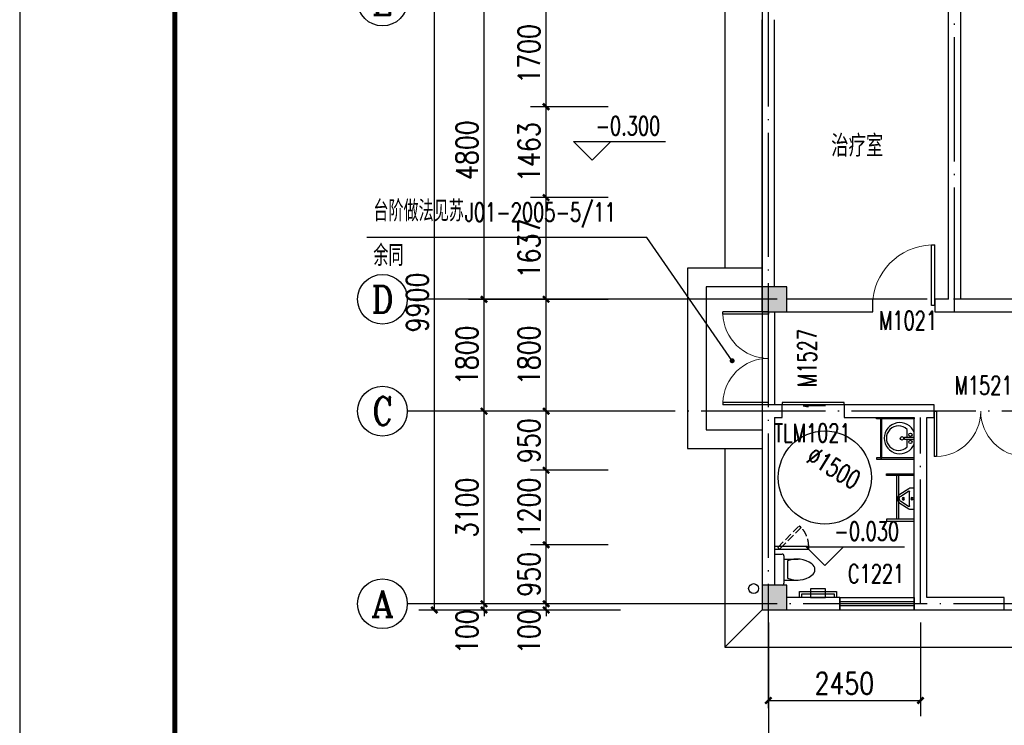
# Model space of a CAD drawing. Extents: x 199962 to 436984, y -16681 to 190402.
# Tile 30 of 36: x 290501 to 306358, y 143041 to 154396. Entities that reach past the tile are written whole.
import ezdxf
from ezdxf.enums import TextEntityAlignment as Align

# ---------------------------------------------------------------- set-up
doc = ezdxf.new("R2010")
doc.units = 0
doc.header["$LTSCALE"] = 1000
doc.header["$MEASUREMENT"] = 0
doc.linetypes.add('DASH', pattern=[0.35, 0.25, -0.1])
doc.linetypes.add('DOTE', pattern=[2.42, 2, -0.2, 0.02, -0.2])
for name, color, linetype in [('AXIS', 3, 'Continuous'), ('AXIS_TEXT', 7, 'Continuous'), ('BZ', 143, 'Continuous'), ('COLUMN', 1, 'Continuous'), ('DIM_ELEV', 3, 'Continuous'), ('DOTE', 8, 'Continuous'), ('LATRINE', 6, 'Continuous'), ('LVTRY', 6, 'Continuous'), ('PUB_DIM', 3, 'Continuous'), ('PUB_HATCH', 7, 'Continuous'), ('PUB_TEXT', 7, 'Continuous'), ('WALL', 1, 'Continuous'), ('WINDOW', 4, 'Continuous'), ('WINDOW_TEXT', 7, 'Continuous'), ('剖面', 8, 'Continuous'), ('图框', 7, 'Continuous'), ('填充', 8, 'Continuous'), ('雨落管', 3, 'Continuous')]:
    doc.layers.add(name, color=color, linetype=linetype)
doc.styles.add('_TCH_AXIS', font='COMPLEX', dxfattribs={"bigfont": 'GBCBIG'})
doc.styles.add('_TCH_DIM', font='SIMPLEX', dxfattribs={"bigfont": 'GBCBIG'})
doc.styles.add('_TCH_WINDOW', font='SIMPLEX', dxfattribs={"bigfont": 'GBCBIG'})
doc.styles.add('_TEL_DIM', font='SIMPLEX', dxfattribs={"width": 0.8, "height": 3.5, "bigfont": 'HZTXT'})
doc.styles.add('COMPLEX', font='COMPLEX')
doc.styles.add('DIM_FONT', font='simplex.shx', dxfattribs={"width": 0.8})
doc.dimstyles.new('_TCH_ARCH&&100', dxfattribs={"dimtxt": 350, "dimasz": 100, "dimexe": 250, "dimexo": 300, "dimgap": 100, "dimtad": 1, "dimdec": 0, "dimzin": 0, "dimdsep": 46, "dimtxsty": 'DIM_FONT', "dimblk": 'ARCHTICK', "dimcen": 0.09, "dimclrt": 7, "dimazin": 2, "dimtfac": 1, "dimtdec": 0, "dimtix": 1, "dimtmove": 2, "dimatfit": 3, "dimfxl": 0, "dimtolj": 1, "dimtzin": 0, "dimarcsym": 0})

# ---------------------------------------------------------------- blocks, each defined once
blk = doc.blocks.new('$plan$00001628')
for p, q in [((-20, 0), (20, 0)), ((20, 0), (20, -150)), ((-23, -104), (-144, -104)), ((-20, -150), (-20, 0)), ((20, -150), (-20, -150)), ((136, -104), (24, -104))]:
    blk.add_line(p, q)
blk.add_lwpolyline([(-97, 9, 5.110404), (92, 9)], format="xyb", close=True)
for centre, radius in [((-57, -52), 26.7), ((57, -52), 26.7), ((0, -190), 27.8)]:
    blk.add_circle(centre, radius)
blk.add_arc((-4, -243), 197, 135.2527, 44.7473)
blk = doc.blocks.new('_ArchTick')
at = {"color": 0, "linetype": 'ByBlock', "const_width": 0.4}
blk.add_lwpolyline([(-0.5, -0.5), (0.5, 0.5)], dxfattribs=at)
blk = doc.blocks.new('*D309')
at = {"layer": 'Defpoints', "color": 0, "transparency": 16777216}
for p in [(298979, 154696), (300279, 154696), (300279, 152996)]:
    blk.add_point(p, dxfattribs=at)
at = {"layer": 'PUB_DIM', "color": 0, "lineweight": -2, "transparency": 16777216}
for p, q in [((299979, 154696), (298729, 154696)), ((298979, 152996), (298979, 154696)), ((299979, 152996), (298729, 152996))]:
    blk.add_line(p, q, dxfattribs=at)
at = {"layer": 'PUB_DIM', "color": 0, "lineweight": -2, "transparency": 16777216, "xscale": 100, "yscale": 100, "zscale": 100}
for p, rotation in [((298979, 154696), 90), ((298979, 152996), 270)]:
    blk.add_blockref('_ArchTick', p, dxfattribs=dict(at, rotation=rotation))
at = {"layer": 'PUB_DIM', "color": 7, "transparency": 16777216, "insert": (298704, 153846), "char_height": 350, "attachment_point": 5, "rotation": 90, "style": 'DIM_FONT'}
blk.add_mtext('\\A1;1700', dxfattribs=at)
blk = doc.blocks.new('*D310')
at = {"layer": 'Defpoints', "color": 0, "transparency": 16777216}
for p in [(298979, 152996), (300279, 152996), (300279, 151534)]:
    blk.add_point(p, dxfattribs=at)
at = {"layer": 'PUB_DIM', "color": 0, "lineweight": -2, "transparency": 16777216}
for p, q in [((299979, 152996), (298729, 152996)), ((298979, 151534), (298979, 152996)), ((299979, 151534), (298729, 151534))]:
    blk.add_line(p, q, dxfattribs=at)
at = {"layer": 'PUB_DIM', "color": 0, "lineweight": -2, "transparency": 16777216, "xscale": 100, "yscale": 100, "zscale": 100}
for p, rotation in [((298979, 152996), 90), ((298979, 151534), 270)]:
    blk.add_blockref('_ArchTick', p, dxfattribs=dict(at, rotation=rotation))
at = {"layer": 'PUB_DIM', "color": 7, "transparency": 16777216, "insert": (298704, 152265), "char_height": 350, "attachment_point": 5, "rotation": 90, "style": 'DIM_FONT'}
blk.add_mtext('\\A1;1463', dxfattribs=at)
blk = doc.blocks.new('*D311')
at = {"layer": 'Defpoints', "color": 0, "transparency": 16777216}
for p in [(298979, 151534), (300279, 151534), (300279, 149896)]:
    blk.add_point(p, dxfattribs=at)
at = {"layer": 'PUB_DIM', "color": 0, "lineweight": -2, "transparency": 16777216}
for p, q in [((299979, 151534), (298729, 151534)), ((298979, 149896), (298979, 151534)), ((299979, 149896), (298729, 149896))]:
    blk.add_line(p, q, dxfattribs=at)
at = {"layer": 'PUB_DIM', "color": 0, "lineweight": -2, "transparency": 16777216, "xscale": 100, "yscale": 100, "zscale": 100}
for p, rotation in [((298979, 151534), 90), ((298979, 149896), 270)]:
    blk.add_blockref('_ArchTick', p, dxfattribs=dict(at, rotation=rotation))
at = {"layer": 'PUB_DIM', "color": 7, "transparency": 16777216, "insert": (298704, 150715), "char_height": 350, "attachment_point": 5, "rotation": 90, "style": 'DIM_FONT'}
blk.add_mtext('\\A1;1637', dxfattribs=at)
blk = doc.blocks.new('*D312')
at = {"layer": 'Defpoints', "color": 0, "transparency": 16777216}
for p in [(298979, 149896), (300279, 149896), (300279, 148096)]:
    blk.add_point(p, dxfattribs=at)
at = {"layer": 'PUB_DIM', "color": 0, "lineweight": -2, "transparency": 16777216}
for p, q in [((299979, 149896), (298729, 149896)), ((298979, 148096), (298979, 149896)), ((299979, 148096), (298729, 148096))]:
    blk.add_line(p, q, dxfattribs=at)
at = {"layer": 'PUB_DIM', "color": 0, "lineweight": -2, "transparency": 16777216, "xscale": 100, "yscale": 100, "zscale": 100}
for p, rotation in [((298979, 149896), 90), ((298979, 148096), 270)]:
    blk.add_blockref('_ArchTick', p, dxfattribs=dict(at, rotation=rotation))
at = {"layer": 'PUB_DIM', "color": 7, "transparency": 16777216, "insert": (298704, 148996), "char_height": 350, "attachment_point": 5, "rotation": 90, "style": 'DIM_FONT'}
blk.add_mtext('\\A1;1800', dxfattribs=at)
blk = doc.blocks.new('*D313')
at = {"layer": 'Defpoints', "color": 0, "transparency": 16777216}
for p in [(298979, 148096), (300279, 148096), (300279, 147146)]:
    blk.add_point(p, dxfattribs=at)
at = {"layer": 'PUB_DIM', "color": 0, "lineweight": -2, "transparency": 16777216}
for p, q in [((299979, 148096), (298729, 148096)), ((298979, 147146), (298979, 148096)), ((299979, 147146), (298729, 147146))]:
    blk.add_line(p, q, dxfattribs=at)
at = {"layer": 'PUB_DIM', "color": 0, "lineweight": -2, "transparency": 16777216, "xscale": 100, "yscale": 100, "zscale": 100}
for p, rotation in [((298979, 148096), 90), ((298979, 147146), 270)]:
    blk.add_blockref('_ArchTick', p, dxfattribs=dict(at, rotation=rotation))
at = {"layer": 'PUB_DIM', "color": 7, "transparency": 16777216, "insert": (298704, 147621), "char_height": 350, "attachment_point": 5, "rotation": 90, "style": 'DIM_FONT'}
blk.add_mtext('\\A1;950', dxfattribs=at)
blk = doc.blocks.new('*D314')
at = {"layer": 'Defpoints', "color": 0, "transparency": 16777216}
for p in [(298979, 147146), (300279, 147146), (300279, 145946)]:
    blk.add_point(p, dxfattribs=at)
at = {"layer": 'PUB_DIM', "color": 0, "lineweight": -2, "transparency": 16777216}
for p, q in [((299979, 147146), (298729, 147146)), ((298979, 145946), (298979, 147146)), ((299979, 145946), (298729, 145946))]:
    blk.add_line(p, q, dxfattribs=at)
at = {"layer": 'PUB_DIM', "color": 0, "lineweight": -2, "transparency": 16777216, "xscale": 100, "yscale": 100, "zscale": 100}
for p, rotation in [((298979, 147146), 90), ((298979, 145946), 270)]:
    blk.add_blockref('_ArchTick', p, dxfattribs=dict(at, rotation=rotation))
at = {"layer": 'PUB_DIM', "color": 7, "transparency": 16777216, "insert": (298704, 146546), "char_height": 350, "attachment_point": 5, "rotation": 90, "style": 'DIM_FONT'}
blk.add_mtext('\\A1;1200', dxfattribs=at)
blk = doc.blocks.new('*D315')
at = {"layer": 'Defpoints', "color": 0, "transparency": 16777216}
for p in [(298979, 145946), (300279, 145946), (300279, 144996)]:
    blk.add_point(p, dxfattribs=at)
at = {"layer": 'PUB_DIM', "color": 0, "lineweight": -2, "transparency": 16777216}
for p, q in [((299979, 145946), (298729, 145946)), ((298979, 144996), (298979, 145946)), ((299979, 144996), (298729, 144996))]:
    blk.add_line(p, q, dxfattribs=at)
at = {"layer": 'PUB_DIM', "color": 0, "lineweight": -2, "transparency": 16777216, "xscale": 100, "yscale": 100, "zscale": 100}
for p, rotation in [((298979, 145946), 90), ((298979, 144996), 270)]:
    blk.add_blockref('_ArchTick', p, dxfattribs=dict(at, rotation=rotation))
at = {"layer": 'PUB_DIM', "color": 7, "transparency": 16777216, "insert": (298704, 145471), "char_height": 350, "attachment_point": 5, "rotation": 90, "style": 'DIM_FONT'}
blk.add_mtext('\\A1;950', dxfattribs=at)
blk = doc.blocks.new('*D316')
at = {"layer": 'Defpoints', "color": 0, "transparency": 16777216}
for p in [(298979, 144996), (300279, 144996), (300279, 144896)]:
    blk.add_point(p, dxfattribs=at)
at = {"layer": 'PUB_DIM', "color": 0, "lineweight": -2, "transparency": 16777216}
for p, q in [((298979, 144996), (298979, 145096)), ((299979, 144996), (298729, 144996)), ((298979, 144896), (298979, 144996)), ((299979, 144896), (298729, 144896)), ((298979, 144896), (298979, 144796))]:
    blk.add_line(p, q, dxfattribs=at)
at = {"layer": 'PUB_DIM', "color": 0, "lineweight": -2, "transparency": 16777216, "xscale": 100, "yscale": 100, "zscale": 100}
for p, rotation in [((298979, 144996), 270), ((298979, 144896), 90)]:
    blk.add_blockref('_ArchTick', p, dxfattribs=dict(at, rotation=rotation))
at = {"layer": 'PUB_DIM', "color": 7, "transparency": 16777216, "insert": (298704, 144546), "char_height": 350, "attachment_point": 5, "rotation": 90, "style": 'DIM_FONT'}
blk.add_mtext('\\A1;100', dxfattribs=at)
blk = doc.blocks.new('*D391')
at = {"layer": 'AXIS', "color": 0, "lineweight": -2, "transparency": 16777216}
for p, q in [((297979, 144996), (297979, 145096)), ((299880, 144996), (297729, 144996)), ((297979, 144896), (297979, 144996)), ((299880, 144896), (297729, 144896)), ((297979, 144896), (297979, 144796))]:
    blk.add_line(p, q, dxfattribs=at)
at = {"layer": 'Defpoints', "color": 0, "transparency": 16777216}
for p in [(297979, 144996), (300180, 144996), (300180, 144896)]:
    blk.add_point(p, dxfattribs=at)
at = {"layer": 'AXIS', "color": 0, "lineweight": -2, "transparency": 16777216, "xscale": 100, "yscale": 100, "zscale": 100}
for p, rotation in [((297979, 144996), 270), ((297979, 144896), 90)]:
    blk.add_blockref('_ArchTick', p, dxfattribs=dict(at, rotation=rotation))
at = {"layer": 'AXIS', "color": 7, "transparency": 16777216, "insert": (297704, 144546), "char_height": 350, "attachment_point": 5, "rotation": 90, "style": 'DIM_FONT'}
blk.add_mtext('\\A1;100', dxfattribs=at)
blk = doc.blocks.new('*D392')
at = {"layer": 'AXIS', "color": 0, "lineweight": -2, "transparency": 16777216}
for p, q in [((299880, 148096), (297729, 148096)), ((297979, 144996), (297979, 148096)), ((299880, 144996), (297729, 144996))]:
    blk.add_line(p, q, dxfattribs=at)
at = {"layer": 'Defpoints', "color": 0, "transparency": 16777216}
for p in [(297979, 148096), (300180, 148096), (300180, 144996)]:
    blk.add_point(p, dxfattribs=at)
at = {"layer": 'AXIS', "color": 0, "lineweight": -2, "transparency": 16777216, "xscale": 100, "yscale": 100, "zscale": 100}
for p, rotation in [((297979, 148096), 90), ((297979, 144996), 270)]:
    blk.add_blockref('_ArchTick', p, dxfattribs=dict(at, rotation=rotation))
at = {"layer": 'AXIS', "color": 7, "transparency": 16777216, "insert": (297704, 146546), "char_height": 350, "attachment_point": 5, "rotation": 90, "style": 'DIM_FONT'}
blk.add_mtext('\\A1;3100', dxfattribs=at)
blk = doc.blocks.new('*D393')
at = {"layer": 'AXIS', "color": 0, "lineweight": -2, "transparency": 16777216}
for p, q in [((299880, 149896), (297729, 149896)), ((297979, 148096), (297979, 149896)), ((299880, 148096), (297729, 148096))]:
    blk.add_line(p, q, dxfattribs=at)
at = {"layer": 'Defpoints', "color": 0, "transparency": 16777216}
for p in [(297979, 149896), (300180, 149896), (300180, 148096)]:
    blk.add_point(p, dxfattribs=at)
at = {"layer": 'AXIS', "color": 0, "lineweight": -2, "transparency": 16777216, "xscale": 100, "yscale": 100, "zscale": 100}
for p, rotation in [((297979, 149896), 90), ((297979, 148096), 270)]:
    blk.add_blockref('_ArchTick', p, dxfattribs=dict(at, rotation=rotation))
at = {"layer": 'AXIS', "color": 7, "transparency": 16777216, "insert": (297704, 148996), "char_height": 350, "attachment_point": 5, "rotation": 90, "style": 'DIM_FONT'}
blk.add_mtext('\\A1;1800', dxfattribs=at)
blk = doc.blocks.new('*D394')
at = {"layer": 'AXIS', "color": 0, "lineweight": -2, "transparency": 16777216}
for p, q in [((299880, 154696), (297729, 154696)), ((297979, 149896), (297979, 154696)), ((299880, 149896), (297729, 149896))]:
    blk.add_line(p, q, dxfattribs=at)
at = {"layer": 'Defpoints', "color": 0, "transparency": 16777216}
for p in [(297979, 154696), (300180, 154696), (300180, 149896)]:
    blk.add_point(p, dxfattribs=at)
at = {"layer": 'AXIS', "color": 0, "lineweight": -2, "transparency": 16777216, "xscale": 100, "yscale": 100, "zscale": 100}
for p, rotation in [((297979, 154696), 90), ((297979, 149896), 270)]:
    blk.add_blockref('_ArchTick', p, dxfattribs=dict(at, rotation=rotation))
at = {"layer": 'AXIS', "color": 7, "transparency": 16777216, "insert": (297704, 152296), "char_height": 350, "attachment_point": 5, "rotation": 90, "style": 'DIM_FONT'}
blk.add_mtext('\\A1;4800', dxfattribs=at)
blk = doc.blocks.new('*D396')
at = {"layer": 'AXIS', "color": 0, "lineweight": -2, "transparency": 16777216}
for p, q in [((300179, 154796), (296929, 154796)), ((297179, 144896), (297179, 154796)), ((300179, 144896), (296929, 144896))]:
    blk.add_line(p, q, dxfattribs=at)
at = {"layer": 'Defpoints', "color": 0, "transparency": 16777216}
for p in [(297179, 154796), (300479, 154796), (300479, 144896)]:
    blk.add_point(p, dxfattribs=at)
at = {"layer": 'AXIS', "color": 0, "lineweight": -2, "transparency": 16777216, "xscale": 100, "yscale": 100, "zscale": 100}
for p, rotation in [((297179, 154796), 90), ((297179, 144896), 270)]:
    blk.add_blockref('_ArchTick', p, dxfattribs=dict(at, rotation=rotation))
at = {"layer": 'AXIS', "color": 7, "transparency": 16777216, "insert": (296904, 149846), "char_height": 350, "attachment_point": 5, "rotation": 90, "style": 'DIM_FONT'}
blk.add_mtext('\\A1;9900', dxfattribs=at)
blk = doc.blocks.new('_FZH')
blk.add_lwpolyline([(-0.5, -0.5), (0.5, -0.5), (0.5, 0.5), (-0.5, 0.5)], close=True)
at = {"layer": 'PUB_HATCH'}
blk.add_solid([(-0.5, -0.5), (0.5, -0.5), (-0.5, 0.5), (0.5, 0.5)], dxfattribs=at)
blk = doc.blocks.new('$DorLib2D$00000002')
for p, q in [((-0.5, 0), (-0.5, 0.4875)), ((-0.475, 0.4875), (-0.5, 0.4875)), ((-0.475, 0), (-0.475, 0.4875)), ((0.475, 0), (0.475, 0.4875)), ((0.475, 0.4875), (0.5, 0.4875)), ((0.5, 0), (0.5, 0.4875)), ((-0.5, 0), (-0.475, 0)), ((0.5, 0), (0.475, 0))]:
    blk.add_line(p, q)
at = {"lineweight": 13}
for centre, start, end in [((-0.4875, 0), 0, 88.53072), ((0.4875, 0), 91.46928, 180)]:
    blk.add_arc(centre, 0.4875, start, end, dxfattribs=at)
blk = doc.blocks.new('_AXISO')
blk.add_circle((0, 0), 0.5)
at = {"layer": 'AXIS_TEXT', "style": 'COMPLEX', "width": 1.041667}
blk.add_attdef('A', text='', height=0.56, dxfattribs=at).set_placement((-0.25, -0.28), (0.25, -0.28), align=Align.FIT)
blk = doc.blocks.new('$WINLIB2D$00000001')
for p, q in [((-0.5, 0.5), (0.5, 0.5)), ((-0.5, 0.5), (-0.5, -0.5)), ((0.5, -0.5), (0.5, 0.5)), ((0.5, 0.167), (-0.5, 0.167)), ((0.5, -0.167), (-0.5, -0.167)), ((-0.5, -0.5), (0.5, -0.5))]:
    blk.add_line(p, q)
blk = doc.blocks.new('$DorLib2D$00000129')
at = {"color": 0, "linetype": 'Continuous'}
for p, q in [((-0.5, 0.545), (-0.5, 0.687)), ((-0.5, 0.687), (0.5, 0.687)), ((0.5, 0.687), (0.5, 0.545)), ((0.5, 0.545), (-0.5, 0.545)), ((-0.5, 0.5), (-0.5, 0.545)), ((0.5, 0.5), (0.5, 0.545)), ((-0.2, 0.437), (0.158, 0.437)), ((0.08, 0.341), (0.08, 0.437)), ((0.158, 0.437), (0.08, 0.341))]:
    blk.add_line(p, q, dxfattribs=at)
blk = doc.blocks.new('$lvtry$00000219')
at = {"color": 0}
for p, q in [((-124, -91, 0), (-43, -216, 0)), ((-116, -76, 0), (116, -76, 0)), ((43, -216, 0), (124, -91, 0))]:
    blk.add_line(p, q, dxfattribs=at)
at = {"color": 0, "elevation": 0}
blk.add_lwpolyline([(69, -231, -0.57735), (-69, -231), (-162, -88, -0.145378), (-170, -61), (-170, 0), (170, 0), (170, -61, -0.145378), (162, -88)], format="xyb", close=True, dxfattribs=at)
at = {"color": 0}
for centre, radius in [((0, -177, 0), 20), ((0, -38, 0), 17.7)]:
    blk.add_circle(centre, radius, dxfattribs=at)
for centre, radius, start, end in [((-116, -86, 0), 10, 90, 213.0863), ((116, -86, 0), 10, 326.9137, 90), ((0, -191, 0), 50, 210, 330)]:
    blk.add_arc(centre, radius, start, end, dxfattribs=at)
for p in [(0, -38, 0), (0, -177, 0)]:
    blk.add_point(p, dxfattribs=at)
blk = doc.blocks.new('$DorLib2D$00000001')
for p, q in [((0.45, 0.975), (0.5, 0.975)), ((0.45, 0), (0.45, 0.975)), ((0.5, 0), (0.5, 0.975)), ((0.5, 0), (0.45, 0))]:
    blk.add_line(p, q)
at = {"lineweight": 13}
blk.add_arc((0.475, 0), 0.975, 91.4693, 180, dxfattribs=at)
blk = doc.blocks.new('*D450')
at = {"layer": 'Defpoints', "color": 0, "transparency": 16777216}
for p in [(302558, 144996), (305008, 144996), (305008, 143439)]:
    blk.add_point(p, dxfattribs=at)
at = {"layer": 'PUB_DIM', "color": 0, "lineweight": -2, "transparency": 16777216}
for p, q in [((302558, 144696), (302558, 143189)), ((305008, 144696), (305008, 143189)), ((302558, 143439), (305008, 143439))]:
    blk.add_line(p, q, dxfattribs=at)
at = {"layer": 'PUB_DIM', "color": 0, "lineweight": -2, "transparency": 16777216, "xscale": 100, "yscale": 100, "zscale": 100, "rotation": 180}
blk.add_blockref('_ArchTick', (302558, 143439), dxfattribs=at)
at = {"layer": 'PUB_DIM', "color": 0, "lineweight": -2, "transparency": 16777216, "xscale": 100, "yscale": 100, "zscale": 100}
blk.add_blockref('_ArchTick', (305008, 143439), dxfattribs=at)
at = {"layer": 'PUB_DIM', "color": 7, "transparency": 16777216, "insert": (303783, 143714), "char_height": 350, "attachment_point": 5, "style": 'DIM_FONT'}
blk.add_mtext('\\A1;2450', dxfattribs=at)

msp = doc.modelspace()

# ---------------------------------------------------------------- linework, layer by layer
for p, q in [((304628.1, 146358.6), (304628.1, 147058.6)), ((304658.1, 146358.6), (304658.1, 147058.6))]:
    msp.add_line(p, q)
at = {"color": 32}
msp.add_line((302458.1, 144896.5), (301858.1, 144296.5), dxfattribs=at)
for points in [[(316158.1, 144296.5), (316358.1, 144296.5), (316358.1, 144296.5), (320758.1, 144296.5), (320758.1, 155396.5), (301858.1, 155396.5), (301858.1, 150396.5)], [(301858.1, 147496.5), (301858.1, 144296.5), (313158.1, 144296.5)]]:
    msp.add_lwpolyline(points, dxfattribs=at)
for points in [[(304908.1, 147996.5), (304908.1, 147971.5), (304301.6, 147971.5), (304301.6, 147996.5)], [(304388.1, 147971.5), (304363.1, 147971.5), (304363.1, 147346.5), (304388.1, 147346.5)], [(304908.1, 147321.5), (304908.1, 147346.5), (304301.6, 147346.5), (304301.6, 147321.5)]]:
    msp.add_lwpolyline(points, close=True)
for points in [[(304908.1, 147058.6), (304458.6, 147058.6), (304458.6, 147088.6), (304908.1, 147088.6)], [(304908.1, 146358.6), (304458.6, 146358.6), (304458.6, 146328.6), (304908.1, 146328.6)]]:
    msp.add_lwpolyline(points)
msp.add_circle((303467.8, 147027.4), 750)
at = {"layer": 'AXIS'}
for p, q in [((300743.9, 149896.5), (296743.9, 149896.5)), ((300743.9, 148096.5), (296743.9, 148096.5)), ((300743.9, 144996.5), (296743.9, 144996.5)), ((302558.1, 143318.1), (302558.1, 137757.9))]:
    msp.add_line(p, q, dxfattribs=at)
at = {"layer": 'BZ'}
for p, q in [((302658.1, 145796.5), (302778.7, 145796.5)), ((302808.7, 145766.5), (302808.7, 145326.5)), ((302809.1, 145716.2), (303039.1, 145716.2)), ((302869.1, 145686.2), (302869.1, 145406.7)), ((302778.7, 145296.5), (302658.1, 145296.5)), ((302809.1, 145376.7), (303039.1, 145376.7))]:
    msp.add_line(p, q, dxfattribs=at)
for centre, radius, start, end in [((302778.7, 145766.5), 30, 0, 90), ((303021.6, 145319.1), 397.5, 53.36186, 112.54952), ((303198.3, 145546.5), 109.8, 303.45086, 56.54914), ((303021.6, 145773.9), 397.5, 247.45048, 306.63814), ((302778.7, 145326.5), 30, 270, 0)]:
    msp.add_arc(centre, radius, start, end, dxfattribs=at)
at = {"layer": 'DIM_ELEV'}
for p, q in [((299720.2, 152135.6), (299420.2, 152435.6)), ((299420.2, 152435.6), (300903.5, 152435.6)), ((299720.2, 152135.6), (300020.2, 152435.6)), ((303467, 145611.7), (303167, 145911.7)), ((303167, 145911.7), (304750.3, 145911.7)), ((303467, 145611.7), (303767, 145911.7))]:
    msp.add_line(p, q, dxfattribs=at)
at = {"layer": 'DOTE', "linetype": 'DOTE'}
for p, q in [((302558.1, 143318.1), (302558.1, 155262.2)), ((305558.1, 149696.5), (305558.1, 155262.2)), ((322058.1, 149896.5), (300743.9, 149896.5)), ((313158.1, 148096.5), (300743.9, 148096.5)), ((305008.1, 144996.5), (305008.1, 147996.5)), ((322058.1, 144996.5), (300743.9, 144996.5))]:
    msp.add_line(p, q, dxfattribs=at)
at = {"layer": 'LATRINE', "linetype": 'DASH', "ltscale": 0.5}
msp.add_lwpolyline([(302738.1, 145876), (302709.8, 145904.3), (303056.3, 146250.7), (303084.6, 146222.4)], close=True, dxfattribs=at)
at = {"layer": 'LATRINE'}
for points in [[(303208.1, 145876.5), (303208.1, 145916.5), (302658.1, 145916.5), (302658.1, 145876.5)], [(303478.1, 145096.5), (303478.1, 145235.6), (303238.1, 145235.6), (303238.1, 145096.5)]]:
    msp.add_lwpolyline(points, close=True, dxfattribs=at)
for points in [[(303058.1, 145096.5), (303058.1, 145196.5), (303658.1, 145196.5), (303658.1, 145096.5)], [(303098.1, 145096.5), (303098.1, 145156.5), (303618.1, 145156.5), (303618.1, 145096.5)]]:
    msp.add_lwpolyline(points, dxfattribs=at)
at = {"layer": 'LATRINE', "linetype": 'DASH', "ltscale": 0.5}
msp.add_arc((302758.1, 145916.5), 450, 0, 48.26245, dxfattribs=at)
at = {"layer": 'PUB_DIM'}
for p, q in [((300599.9, 150889), (296092, 150889)), ((301975.2, 148908.1), (300599.9, 150889))]:
    msp.add_line(p, q, dxfattribs=at)
at = {"layer": 'PUB_DIM', "const_width": 40}
msp.add_lwpolyline([(301986.6, 148891.7, 1), (301963.8, 148924.6, 1)], format="xyb", close=True, dxfattribs=at)
at = {"layer": 'PUB_DIM'}
msp.add_lwpolyline([(304113.1, 146645.1, 0, 66, 0), (303941, 146747.1, 0, 0, 0), (302994.6, 147307.8, 66, 0, 0), (302822.6, 147409.7, 0, 0, 0)], format="xyseb", dxfattribs=at)
at = {"layer": 'WALL'}
for p, q in [((305458.1, 149896.5), (305458.1, 154596.5)), ((305658.1, 149896.5), (305658.1, 154596.5)), ((302458.1, 150096.5), (302458.1, 154396.5)), ((302658.1, 150096.5), (302658.1, 154396.5)), ((304238.1, 149896.5), (302858.1, 149896.5)), ((304238.1, 149696.5), (304238.1, 149896.5)), ((305458.1, 149896.5), (305238.1, 149896.5)), ((305238.1, 149896.5), (305238.1, 149696.5)), ((307238.1, 149896.5), (305658.1, 149896.5)), ((302858.1, 149696.5), (304238.1, 149696.5)), ((305238.1, 149696.5), (305558.1, 149696.5)), ((305558.1, 149696.5), (307238.1, 149696.5)), ((302658.1, 148196.5), (302458.1, 148196.5)), ((302458.1, 148196.5), (302458.1, 148096.5)), ((302778.1, 148196.5), (302658.1, 148196.5)), ((302778.1, 147996.5), (302778.1, 148196.5)), ((305008.1, 148196.5), (303778.1, 148196.5)), ((303778.1, 148196.5), (303778.1, 147996.5)), ((305228.1, 148196.5), (305008.1, 148196.5)), ((305228.1, 147996.5), (305228.1, 148196.5)), ((302458.1, 148096.5), (302458.1, 145296.5)), ((302658.1, 147996.5), (302778.1, 147996.5)), ((302658.1, 147996.5), (302658.1, 145296.5)), ((303778.1, 147996.5), (304908.1, 147996.5)), ((304908.1, 145096.5), (304908.1, 147996.5)), ((305108.1, 147996.5), (305228.1, 147996.5)), ((305108.1, 145096.5), (305108.1, 147996.5)), ((303708.1, 145096.5), (302858.1, 145096.5)), ((303708.1, 144896.5), (303708.1, 145096.5)), ((304908.1, 145096.5), (304908.1, 144896.5)), ((306358.1, 145096.5), (305108.1, 145096.5)), ((306358.1, 144896.5), (306358.1, 145096.5)), ((302858.1, 144896.5), (303708.1, 144896.5)), ((304908.1, 144896.5), (305008.1, 144896.5)), ((305008.1, 144896.5), (306358.1, 144896.5))]:
    msp.add_line(p, q, dxfattribs=at)
at = {"layer": 'WINDOW'}
for p, q in [((302458.1, 149696.5), (302458.1, 148196.5)), ((302658.1, 149696.5), (302658.1, 148196.5))]:
    msp.add_line(p, q, dxfattribs=at)
at = {"layer": '剖面'}
msp.add_line((302458.1, 154796.5), (302458.1, 149696.5), dxfattribs=at)
for points in [[(302458.1, 150396.5), (301258.1, 150396.5), (301258.1, 148196.5), (301258.1, 147496.5), (302458.1, 147496.5)], [(302458.1, 149696.5), (302458.1, 150096.5), (301558.1, 150096.5), (301558.1, 148196.5), (301558.1, 147796.5), (302458.1, 147796.5)]]:
    msp.add_lwpolyline(points, dxfattribs=at)
at = {"layer": '图框', "color": 4}
msp.add_lwpolyline([(332501.3, 160343.4), (290501.3, 160343.4), (290501.3, 130643.4), (332501.3, 130643.4)], close=True, dxfattribs=at)
at = {"layer": '图框', "color": 4, "const_width": 80}
msp.add_lwpolyline([(293001.3, 131143.4), (332001.3, 131143.4), (332001.3, 159843.4), (293001.3, 159843.4)], close=True, dxfattribs=at)
at = {"layer": '填充'}
msp.add_lwpolyline([(302458.1, 150035.6), (302458.1, 144896.5), (313058.1, 144896.5)], dxfattribs=at)
at = {"layer": '雨落管'}
msp.add_circle((302320.8, 145240.8), 80, dxfattribs=at)

# ---------------------------------------------------------------- block references
at = {"layer": 'AXIS'}
ref = msp.add_blockref('_AXISO', (296343.9, 154696.5), dxfattribs=dict(at, xscale=800, yscale=800, zscale=800))
ref.add_attrib('A', 'E', dxfattribs={"layer": 'AXIS_TEXT', "height": 445.4, "style": '_TCH_AXIS'}).set_placement((296174.2, 154473.8), (296513.6, 154473.8), align=Align.FIT)
ref = msp.add_blockref('_AXISO', (296343.9, 149896.5), dxfattribs=dict(at, xscale=800, yscale=800, zscale=800))
ref.add_attrib('A', 'D', dxfattribs={"layer": 'AXIS_TEXT', "height": 435.3, "style": '_TCH_AXIS'}).set_placement((296167.7, 149678.9), (296520.1, 149678.9), align=Align.FIT)
ref = msp.add_blockref('_AXISO', (296343.9, 148096.5), dxfattribs=dict(at, xscale=800, yscale=800, zscale=800))
ref.add_attrib('A', 'C', dxfattribs={"layer": 'AXIS_TEXT', "height": 455.7, "style": '_TCH_AXIS'}).set_placement((296181.1, 147868.6), (296506.6, 147868.6), align=Align.FIT)
ref = msp.add_blockref('_AXISO', (296343.9, 144996.5), dxfattribs=dict(at, xscale=800, yscale=800, zscale=800))
ref.add_attrib('A', 'A', dxfattribs={"layer": 'AXIS_TEXT', "height": 425.2, "style": '_TCH_AXIS'}).set_placement((296161.7, 144783.9), (296526.1, 144783.9), align=Align.FIT)
at = {"layer": 'BZ', "xscale": -1, "yscale": -1, "rotation": 90}
msp.add_blockref('$plan$00001628', (304898.8, 147658.7), dxfattribs=at)
at = {"layer": 'COLUMN', "xscale": 400, "yscale": 400, "zscale": 400, "rotation": 90}
for p in [(302658.1, 149896.5), (302658.1, 145096.5)]:
    msp.add_blockref('_FZH', p, dxfattribs=at)
at = {"layer": 'LVTRY', "yscale": -1, "rotation": 89.99999999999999}
msp.add_blockref('$lvtry$00000219', (304908.1, 146686.6), dxfattribs=at)
at = {"layer": 'WINDOW'}
ref = msp.add_blockref('$DorLib2D$00000001', (304738.1, 149796.5), dxfattribs=dict(at, xscale=1000, yscale=1000, zscale=1000))
ref.add_attrib('A', 'M1021', (304338.9, 149407), dxfattribs={"layer": 'WINDOW_TEXT', "height": 297.5, "style": '_TCH_WINDOW', "width": 0.705882})
ref = msp.add_blockref('$DorLib2D$00000002', (302558.1, 148946.5), dxfattribs=dict(at, xscale=-1500, yscale=-1500, zscale=-1500, rotation=270))
ref.add_attrib('A', 'M1527', (303332.7, 148483.9), dxfattribs={"layer": 'WINDOW_TEXT', "height": 297.5, "rotation": 90, "style": '_TCH_WINDOW', "width": 0.705882})
ref = msp.add_blockref('$DorLib2D$00000002', (305978.1, 148096.5), dxfattribs=dict(at, xscale=-1500, yscale=-1500, zscale=-1500))
ref.add_attrib('A', 'M1521', (305555, 148362.4), dxfattribs={"layer": 'WINDOW_TEXT', "height": 297.5, "style": '_TCH_WINDOW', "width": 0.705882})
ref = msp.add_blockref('$DorLib2D$00000129', (303278.1, 148096.5), dxfattribs=dict(at, xscale=-1000, yscale=200, zscale=-1000))
ref.add_attrib('A', 'TLM1021', (302651, 147596.7), dxfattribs={"layer": 'WINDOW_TEXT', "height": 297.5, "style": '_TCH_WINDOW', "width": 0.705882})
ref = msp.add_blockref('$WINLIB2D$00000001', (304308.1, 144996.5), dxfattribs=dict(at, xscale=1200, yscale=200, zscale=1200))
ref.add_attrib('A', 'C1221', (303838.5, 145331.3), dxfattribs={"layer": 'WINDOW_TEXT', "height": 297.5, "style": '_TCH_WINDOW', "width": 0.705882})

# ---------------------------------------------------------------- texts
at = {"layer": 'PUB_DIM', "color": 7, "style": '_TCH_DIM', "width": 0.705882}
msp.add_text('%%c1500', height=297.5, rotation=329.35407, dxfattribs=at).set_placement((303149.3, 147287.7))
at = {"layer": 'PUB_TEXT'}
for s, height, style, width, p in [('-0.300', 297.5, '_TCH_DIM', 0.705882, (299773.5, 152540.6)), ('治疗室', 350, '_TEL_DIM', 0.8, (303569.9, 152192)), ('J01-2005-5/11', 297.5, '_TCH_DIM', 0.705882, (297671.4, 151149.8)), ('-0.030', 297.5, '_TCH_DIM', 0.705882, (303620.3, 146016.7))]:
    msp.add_text(s, height=height, dxfattribs=dict(at, style=style, width=width)).set_placement(p)
at = {"layer": 'PUB_TEXT', "style": '_TCH_DIM'}
for s, p in [('台阶做法见苏', (296197, 151149.8)), ('余同', (296197, 150434))]:
    msp.add_text(s, height=337.59, dxfattribs=at).set_placement(p)

# ---------------------------------------------------------------- dimensions: what is measured, and where the dimension line sits
at = {"layer": 'AXIS'}
for p1, p2, distance, picture, middle in [((300478.9, 144896.5), (300478.9, 154796.5), 3300, '*D396', (296903.9, 149846.5)), ((300179.9, 149896.5), (300179.9, 154696.5), 2200.9, '*D394', (297703.9, 152296.5)), ((300179.9, 148096.5), (300179.9, 149896.5), 2200.9, '*D393', (297703.9, 148996.5)), ((300179.9, 144996.5), (300179.9, 148096.5), 2200.9, '*D392', (297703.9, 146546.5))]:
    dim = msp.add_aligned_dim(p1=p1, p2=p2, distance=distance, dimstyle='_TCH_ARCH&&100', dxfattribs=at)
    dim.commit()
    dim.dimension.update_dxf_attribs({"geometry": picture, "text_midpoint": middle})
dim = msp.add_linear_dim(base=(297978.9, 144996.5), p1=(300179.9, 144896.5), p2=(300179.9, 144996.5), angle=90, dimstyle='_TCH_ARCH&&100', dxfattribs=at)
dim.commit()
dim.dimension.update_dxf_attribs({"geometry": '*D391', "text_midpoint": (297703.9, 144546.5), "dimtype": 129})
at = {"layer": 'PUB_DIM'}
for p1, p2, distance, picture, middle in [((300279.2, 152996.5), (300279.2, 154696.5), 1300, '*D309', (298704.2, 153846.5)), ((300279.2036722, 151533.9847028), (300279.2036722, 152996.4847028), 1300, '*D310', (298704.2036722, 152265.2347028)), ((300279.2036722, 149896.4847028), (300279.2036722, 151533.9847028), 1300, '*D311', (298704.2036722, 150715.2347028)), ((300279.2, 148096.5), (300279.2, 149896.5), 1300, '*D312', (298704.2, 148996.5)), ((300279.2, 147146.5), (300279.2, 148096.5), 1300, '*D313', (298704.2, 147621.5)), ((300279.2, 145946.5), (300279.2, 147146.5), 1300, '*D314', (298704.2, 146546.5)), ((300279.2, 144996.5), (300279.2, 145946.5), 1300, '*D315', (298704.2, 145471.5)), ((302558.1, 144996.5), (305008.1, 144996.5), -1557.8, '*D450', (303783.1, 143713.6))]:
    dim = msp.add_aligned_dim(p1=p1, p2=p2, distance=distance, dimstyle='_TCH_ARCH&&100', dxfattribs=at)
    dim.commit()
    dim.dimension.update_dxf_attribs({"geometry": picture, "text_midpoint": middle})
dim = msp.add_linear_dim(base=(298979.2, 144996.5), p1=(300279.2, 144896.5), p2=(300279.2, 144996.5), angle=90, dimstyle='_TCH_ARCH&&100', dxfattribs=at)
dim.commit()
dim.dimension.update_dxf_attribs({"geometry": '*D316', "text_midpoint": (298704.2, 144546.5), "dimtype": 129})

doc.saveas('drawing.dxf')
